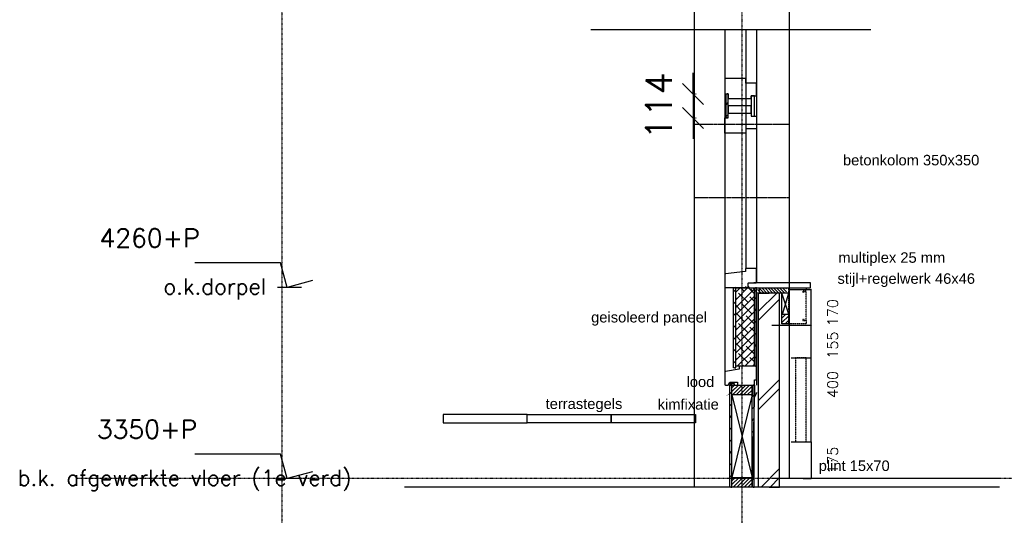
# Model space of a CAD drawing. Extents: x 0 to 297174, y -27731 to 163980.
# Tile 32 of 152: x 135194 to 139876, y 95621 to 97979. Entities that reach past the tile are written whole.
import ezdxf
from ezdxf.enums import TextEntityAlignment as Align

# ---------------------------------------------------------------- set-up
doc = ezdxf.new("R2010")
doc.units = 0
doc.header["$LTSCALE"] = 5
doc.header["$MEASUREMENT"] = 0
doc.header["$PDMODE"] = 3
doc.header["$PDSIZE"] = 0.1
for name, pattern in [('DASHDOT', [1, 0.5, -0.25, 0, -0.25]), ('DD1', [2.66667, 1.66667, -0.5, 0, -0.5]), ('HIDDEN', [0.375, 0.25, -0.125]), ('HIDDEN2', [0.1875, 0.125, -0.0625])]:
    doc.linetypes.add(name, pattern=pattern)
doc.layers.get('0').update_dxf_attribs({"linetype": 'CONTINUOUS'})
doc.layers.get('DEFPOINTS').update_dxf_attribs({"linetype": 'CONTINUOUS'})
for name, color, linetype in [('A--01A1_ACEER', 1, 'CONTINUOUS'), ('A--A21--_F-23-', 9, 'CONTINUOUS'), ('A--A22--_F123-', 9, 'CONTINUOUS'), ('A--A25--_F--3-', 9, 'CONTINUOUS'), ('A--A42--_F-23-', 9, 'CONTINUOUS'), ('A--L13D3_VLOEREN', 3, 'CONTINUOUS'), ('A--L22--', 3, 'CONTINUOUS'), ('A--L22--_F--3-', 7, 'CONTINUOUS'), ('A--L22DC4_BINNENWAND', 4, 'HIDDEN'), ('A--L25--', 7, 'CONTINUOUS'), ('A--L25--_F-23-', 7, 'CONTINUOUS'), ('A--L28D1_KONSTRUKTIES', 1, 'CONTINUOUS'), ('A--L28DC1_KONSTRUKTIES', 1, 'HIDDEN2'), ('A--L31--', 2, 'CONTINUOUS'), ('A--L31--_F--3-', 7, 'CONTINUOUS'), ('A--L31D1_BUITENKOZIJN', 1, 'CONTINUOUS'), ('A--L35--_F--3-', 7, 'CONTINUOUS'), ('A--L42--', 7, 'CONTINUOUS'), ('A--L42--_F-23-', 7, 'CONTINUOUS'), ('A--M$1A-_F123-', 1, 'CONTINUOUS'), ('A--M01A1_MAATVOERING', 1, 'CONTINUOUS'), ('A--M01B1_HOOGTE_MAATV', 1, 'CONTINUOUS'), ('A--T$1A-_F123_20', 1, 'CONTINUOUS'), ('A--T01B2_HOOGTE_MAATV', 2, 'CONTINUOUS'), ('A--T01B3_HOOGTE_MAATV', 3, 'CONTINUOUS'), ('STRAMIEN', 8, 'DD1'), ('X--LR---_CP', 7, 'CONTINUOUS')]:
    doc.layers.add(name, color=color, linetype=linetype)
doc.styles.add('EB2', font='ARIAL.TTF')
doc.styles.add('HIEMSTRA', font='romans.shx')
doc.styles.add('HOOGTEXT', font='ROMANS.shx', dxfattribs={"height": 2.5})
doc.dimstyles.new('ALFA25', dxfattribs={"dimtxt": 50, "dimasz": 2, "dimexe": 0.3, "dimexo": 0.3, "dimgap": 2, "dimtad": 1, "dimdec": 0, "dimzin": 0, "dimdsep": 46, "dimtxsty": 'HIEMSTRA', "dimblk1": 'OBLIQUE', "dimblk2": 'OBLIQUE', "dimsah": 1, "dimcen": 0.09, "dimdle": 0.3, "dimclrd": 1, "dimclre": 1, "dimclrt": 2, "dimadec": 0, "dimazin": 0, "dimtfac": 0.75, "dimtdec": 4, "dimtix": 1, "dimtmove": 2, "dimatfit": 3, "dimldrblk": 'OBLIQUE', "dimfxl": 0, "dimtvp": 625, "dimtolj": 1, "dimtzin": 0, "dimarcsym": 0})
doc.dimstyles.get("Standard").update_dxf_attribs({"dimscale": 50, "dimtxt": 2.5, "dimasz": 2, "dimexe": 0.3, "dimexo": 0.3, "dimgap": 2, "dimtad": 1, "dimdec": 0, "dimzin": 0, "dimdsep": 46, "dimtxsty": 'HIEMSTRA', "dimblk1": 'OBLIQUE', "dimblk2": 'OBLIQUE', "dimsah": 1, "dimcen": 0.09, "dimdle": 0.3, "dimclrd": 1, "dimclre": 1, "dimclrt": 2, "dimadec": 0, "dimazin": 0, "dimtfac": 1, "dimtdec": 4, "dimtix": 1, "dimtmove": 2, "dimatfit": 3, "dimldrblk": 'OBLIQUE', "dimfxl": 0, "dimtvp": 625, "dimtolj": 1, "dimtzin": 0, "dimarcsym": 0})
pattern_1 = [(45, (-18493.14, -1e-11), (-8.8388348, 8.8388348), [])]

# ---------------------------------------------------------------- blocks, each defined once
blk = doc.blocks.new('HOOGTEP')
at = {"layer": 'A--M01A1_MAATVOERING'}
for p, q in [((0, 0), (0.624, 2.33)), ((0.624, 2.33), (8.794, 2.33)), ((-2.415, 0.647), (0, 0))]:
    blk.add_line(p, q, dxfattribs=at)
at = {"layer": 'A--M01B1_HOOGTE_MAATV'}
blk.add_line((-1.379, 0), (0.911, 0), dxfattribs=at)
at = {"layer": 'A--T01B2_HOOGTE_MAATV', "style": 'HOOGTEXT', "flags": 4}
blk.add_attdef('TEKST', (1.84, -0.671), '', height=1.5, dxfattribs=at)
at = {"layer": 'A--T01B3_HOOGTE_MAATV', "style": 'HOOGTEXT', "flags": 4}
blk.add_attdef('HOOGTE', (1.673, 3.819), '', height=1.75, dxfattribs=at)
blk = doc.blocks.new('_OBLIQUE')
at = {"color": 0, "linetype": 'ByBlock'}
blk.add_line((-0.5, -0.5), (0.5, 0.5), dxfattribs=at)
blk = doc.blocks.new('*D220')
at = {"color": 1, "linetype": 'ByBlock'}
for p, q in [((138396, 97625.8), (138396, 97725.8)), ((138396, 97625.8), (138396, 97511.8)), ((138408.5, 97625.8), (138411, 97625.8)), ((138396, 97511.8), (138396, 97411.8)), ((138408.5, 97511.8), (138411, 97511.8))]:
    blk.add_line(p, q, dxfattribs=at)
at = {"layer": 'DEFPOINTS', "color": 0, "linetype": 'ByBlock'}
for p in [(138393.5, 97625.8), (138393.5, 97511.8), (138396, 97511.8)]:
    blk.add_point(p, dxfattribs=at)
at = {"color": 1, "linetype": 'ByBlock', "xscale": 100, "yscale": 100, "zscale": 100}
for p, rotation in [((138396, 97625.8), 270), ((138396, 97511.8), 90)]:
    blk.add_blockref('_OBLIQUE', p, dxfattribs=dict(at, rotation=rotation))
at = {"color": 2, "linetype": 'ByBlock', "insert": (138233.5, 97568.8), "char_height": 125, "attachment_point": 5, "rotation": 90, "style": 'HIEMSTRA'}
blk.add_mtext('\\A1;114', dxfattribs=at)
blk = doc.blocks.new('*D221')
at = {"color": 1, "linetype": 'ByBlock'}
for p, q in [((138853.6, 96695.9), (138957.8, 96695.9)), ((138957.5, 96525.6), (138957.5, 96695.9)), ((138770.9, 96525.9), (138957.8, 96525.9))]:
    blk.add_line(p, q, dxfattribs=at)
at = {"layer": 'DEFPOINTS', "color": 0, "linetype": 'ByBlock'}
for p in [(138853.3, 96695.9), (138957.5, 96695.9), (138770.6, 96525.9)]:
    blk.add_point(p, dxfattribs=at)
at = {"color": 1, "linetype": 'ByBlock', "xscale": 2, "yscale": 2, "zscale": 2}
for p, rotation in [((138957.5, 96695.9), 90), ((138957.5, 96525.9), 270)]:
    blk.add_blockref('_OBLIQUE', p, dxfattribs=dict(at, rotation=rotation))
at = {"color": 2, "linetype": 'ByBlock', "insert": (139060.3, 96585.9), "char_height": 50, "attachment_point": 5, "rotation": 90, "style": 'HIEMSTRA'}
blk.add_mtext('\\A1;170', dxfattribs=at)
blk = doc.blocks.new('*U1688')
at = {"layer": 'A--A42--_F-23-', "linetype": 'Continuous'}
h = blk.add_hatch(dxfattribs=at)
h.set_pattern_fill('ALFALINE', color=256, scale=40, style=0)
h.set_pattern_definition([(45, (-138593.853, -96323.298), (-28.284271, 28.284271), [])])
h.paths.add_polyline_path([(0, 0), (-5, 0), (-5, 379.6), (0, 379.6), (5, 379.6), (5, 0)])
at = {"layer": 'A--L42--_F-23-', "color": 2, "linetype": 'Continuous'}
for points in [[(0, 0), (-5, 0), (-5, 379.6), (0, 379.6)], [(0, 0), (5, 0), (5, 379.6), (0, 379.6)]]:
    blk.add_lwpolyline(points, dxfattribs=at)
blk = doc.blocks.new('*U1687')
at = {"layer": 'A--A42--_F-23-', "linetype": 'Continuous'}
h = blk.add_hatch(dxfattribs=at)
h.set_pattern_fill('ALFALINE', color=256, scale=40, style=0)
h.set_pattern_definition([(45, (-138692.853, -96330.648), (-28.284271, 28.284271), [])])
h.paths.add_polyline_path([(0, 0), (-5, 0), (-5, 372.2), (0, 372.2), (5, 372.2), (5, 0)])
at = {"layer": 'A--L42--_F-23-', "color": 2, "linetype": 'Continuous'}
for points in [[(0, 0), (-5, 0), (-5, 372.2), (0, 372.2)], [(0, 0), (5, 0), (5, 372.2), (0, 372.2)]]:
    blk.add_lwpolyline(points, dxfattribs=at)
blk = doc.blocks.new('*U1686')
at = {"layer": 'A--A22--_F123-', "linetype": 'Continuous'}
h = blk.add_hatch(dxfattribs=at)
h.set_pattern_fill('ALFABKST', color=256, scale=212, style=0)
h.set_pattern_definition([(45, (-138757.85, -95649.9), (-212.00007, 212.00007), []), (45, (-138715.45, -95649.9), (-212.00007, 212.00007), [])])
h.paths.add_polyline_path([(0, 0), (-50, 0), (-50, 922), (0, 922), (50, 922), (50, 0)])
at = {"layer": 'A--L22--_F--3-', "color": 4, "linetype": 'Continuous'}
for points in [[(0, 0), (-50, 0), (-50, 922), (0, 922)], [(0, 0), (50, 0), (50, 922), (0, 922)]]:
    blk.add_lwpolyline(points, dxfattribs=at)
blk = doc.blocks.new('*U1685')
at = {"layer": 'A--A42--_F-23-', "linetype": 'Continuous'}
h = blk.add_hatch(dxfattribs=at)
h.set_pattern_fill('ALFALINE', color=256, scale=40, style=0)
h.set_pattern_definition([(45, (-138681.853, -95755.898), (-28.284271, 28.284271), [])])
h.paths.add_polyline_path([(0, 0), (-5, 0), (-5, 484.75), (0, 484.75), (5, 484.75), (5, 0)])
at = {"layer": 'A--L42--_F-23-', "color": 2, "linetype": 'Continuous'}
for points in [[(0, 0), (-5, 0), (-5, 484.75), (0, 484.75)], [(0, 0), (5, 0), (5, 484.75), (0, 484.75)]]:
    blk.add_lwpolyline(points, dxfattribs=at)
blk = doc.blocks.new('*U1684')
at = {"layer": 'A--A42--_F-23-', "linetype": 'Continuous'}
h = blk.add_hatch(dxfattribs=at)
h.set_pattern_fill('ALFALINE', color=256, scale=40, style=0)
h.set_pattern_definition([(45, (-138575.853, -95755.898), (-28.284271, 28.284271), [])])
h.paths.add_polyline_path([(0, 0), (-5, 0), (-5, 484.75), (0, 484.75), (5, 484.75), (5, 0)])
at = {"layer": 'A--L42--_F-23-', "color": 2, "linetype": 'Continuous'}
for points in [[(0, 0), (-5, 0), (-5, 484.75), (0, 484.75)], [(0, 0), (5, 0), (5, 484.75), (0, 484.75)]]:
    blk.add_lwpolyline(points, dxfattribs=at)
blk = doc.blocks.new('*D222')
at = {"color": 1, "linetype": 'ByBlock'}
for p, q in [((138920.6, 96370.9), (138957.8, 96370.9)), ((138957.5, 95970.6), (138957.5, 96370.9)), ((138920.6, 95970.9), (138957.8, 95970.9))]:
    blk.add_line(p, q, dxfattribs=at)
at = {"layer": 'DEFPOINTS', "color": 0, "linetype": 'ByBlock'}
for p in [(138920.3, 96370.9), (138957.5, 96370.9), (138920.3, 95970.9)]:
    blk.add_point(p, dxfattribs=at)
at = {"color": 1, "linetype": 'ByBlock', "xscale": 2, "yscale": 2, "zscale": 2}
for p, rotation in [((138957.5, 96370.9), 90), ((138957.5, 95970.9), 270)]:
    blk.add_blockref('_OBLIQUE', p, dxfattribs=dict(at, rotation=rotation))
at = {"color": 2, "linetype": 'ByBlock', "insert": (139060.3, 96243.6), "char_height": 50, "attachment_point": 5, "rotation": 90, "style": 'HIEMSTRA'}
blk.add_mtext('\\A1;400', dxfattribs=at)
blk = doc.blocks.new('*D223')
at = {"color": 1, "linetype": 'ByBlock'}
for p, q in [((138862.9, 95970.9), (138957.8, 95970.9)), ((138957.5, 95971.2), (138957.5, 95795.9)), ((138920.6, 95795.9), (138957.8, 95795.9))]:
    blk.add_line(p, q, dxfattribs=at)
at = {"layer": 'DEFPOINTS', "color": 0, "linetype": 'ByBlock'}
for p in [(138862.6, 95970.9), (138920.3, 95795.9), (138957.5, 95795.9)]:
    blk.add_point(p, dxfattribs=at)
at = {"color": 1, "linetype": 'ByBlock', "xscale": 2, "yscale": 2, "zscale": 2}
for p, rotation in [((138957.5, 95970.9), 90), ((138957.5, 95795.9), 270)]:
    blk.add_blockref('_OBLIQUE', p, dxfattribs=dict(at, rotation=rotation))
at = {"color": 2, "linetype": 'ByBlock', "insert": (139060.3, 95883.4), "char_height": 50, "attachment_point": 5, "rotation": 90, "style": 'HIEMSTRA'}
blk.add_mtext('\\A1;175', dxfattribs=at)
blk = doc.blocks.new('*D224')
at = {"color": 1, "linetype": 'ByBlock'}
for p, q in [((138853.6, 96525.9), (138957.8, 96525.9)), ((138957.5, 96370.6), (138957.5, 96525.9)), ((138862.9, 96370.9), (138957.8, 96370.9))]:
    blk.add_line(p, q, dxfattribs=at)
at = {"layer": 'DEFPOINTS', "color": 0, "linetype": 'ByBlock'}
for p in [(138853.3, 96525.9), (138957.5, 96525.9), (138862.6, 96370.9)]:
    blk.add_point(p, dxfattribs=at)
at = {"color": 1, "linetype": 'ByBlock', "xscale": 2, "yscale": 2, "zscale": 2}
for p, rotation in [((138957.5, 96525.9), 90), ((138957.5, 96370.9), 270)]:
    blk.add_blockref('_OBLIQUE', p, dxfattribs=dict(at, rotation=rotation))
at = {"color": 2, "linetype": 'ByBlock', "insert": (139060.3, 96430.9), "char_height": 50, "attachment_point": 5, "rotation": 90, "style": 'HIEMSTRA'}
blk.add_mtext('\\A1;155', dxfattribs=at)
blk = doc.blocks.new('*U1679')
at = {"layer": 'A--A42--_F-23-', "linetype": 'Continuous'}
h = blk.add_hatch(dxfattribs=at)
h.set_pattern_fill('ALFALINE', color=256, scale=40, style=0)
h.set_pattern_definition([(45, (-138557.853, -97511.784), (-28.284271, 28.284271), [])])
h.paths.add_polyline_path([(0, 0), (-5, 0), (-5, 114), (0, 114), (5, 114), (5, 0)])
at = {"layer": 'A--L42--_F-23-', "color": 2, "linetype": 'Continuous'}
for points in [[(0, 0), (-5, 0), (-5, 114), (0, 114)], [(0, 0), (5, 0), (5, 114), (0, 114)]]:
    blk.add_lwpolyline(points, dxfattribs=at)

msp = doc.modelspace()

# ---------------------------------------------------------------- hatches: boundary and pattern name
at = {"layer": 'A--A21--_F-23-'}
h = msp.add_hatch(dxfattribs=at)
h.set_pattern_fill('ANSI38', color=256, scale=8, style=0)
h.set_pattern_definition([(45, (132802.618, 86755.044), (-17.96051, 17.96051), []), (135, (132802.618, 86755.044), (-53.881537, 17.96051), [63.5, -38.1])])
h.paths.add_polyline_path([(138687.9, 96330.6), (138598.9, 96330.6), (138598.9, 96702.9), (138687.9, 96702.9)])
at = {"layer": 'A--A25--_F--3-'}
h = msp.add_hatch(dxfattribs=at)
h.set_pattern_fill('ALFALINE', color=256, scale=15, style=0, pattern_type=2)
h.set_pattern_definition([(45, (138812.853, 96532.897), (-10.6066, 10.6066), [])])
h.paths.add_polyline_path([(138817.9, 96532.9), (138817.9, 96578.9), (138850.9, 96578.9), (138850.9, 96532.9)])
at = {"layer": 'A--L25--'}
h = msp.add_hatch(dxfattribs=at)
h.set_pattern_fill('ANSI31', color=256, scale=80, angle=270, style=0)
h.set_pattern_definition([(315, (28534.155, 3371.999), (7.0710678, 7.0710678), [])])
h.paths.add_polyline_path([(138642.9, 96702.9), (138664.8, 96702.9), (138664.8, 96709.9), (138642.9, 96709.9)])
h.paths.add_polyline_path([(138671.6, 96702.9), (138696.9, 96702.9), (138696.9, 96687.9), (138671.6, 96687.9)])
h.paths.add_polyline_path([(138701.9, 96677.9), (138701.9, 96697.9), (138701.9, 96702.9), (138839.9, 96702.9), (138839.9, 96677.9)])
h = msp.add_hatch(dxfattribs=at)
h.set_pattern_fill('ANSI31', color=256, scale=100, style=0)
h.set_pattern_definition(pattern_1)
h.paths.add_polyline_path([(138580.9, 96240.6), (138676.9, 96240.6), (138676.9, 96194.6), (138580.9, 96194.6)])
h = msp.add_hatch(dxfattribs=at)
h.set_pattern_fill('ANSI31', color=256, scale=100, style=0)
h.set_pattern_definition(pattern_1)
h.paths.add_polyline_path([(138580.9, 95801.9), (138676.9, 95801.9), (138676.9, 95755.9), (138580.9, 95755.9)])

# ---------------------------------------------------------------- linework, layer by layer
msp.add_line((137909.6, 97932.5), (139241.1, 97932.5))
for points in [[(137607.5, 96100.8), (137207.5, 96100.8), (137207.5, 96060.8), (137607.5, 96060.8)], [(137607.5, 96100.8), (138007.5, 96100.8), (138007.5, 96060.8), (137607.5, 96060.8)], [(138007.5, 96100.8), (138407.5, 96100.8), (138407.5, 96060.8), (138007.5, 96060.8)]]:
    msp.add_lwpolyline(points, close=True)
at = {"layer": 'A--01A1_ACEER'}
for p, q in [((138580.9, 96194.6), (138676.9, 95801.9)), ((138676.9, 96194.6), (138580.9, 95801.9))]:
    msp.add_line(p, q, dxfattribs=at)
at = {"layer": 'A--L13D3_VLOEREN'}
for p, q in [((139853.1, 95795.9), (138772.9, 95795.9)), ((139853.1, 95755.9), (137023.4, 95755.9))]:
    msp.add_line(p, q, dxfattribs=at)
msp.add_lwpolyline([(138687.9, 96330.6), (138598.9, 96330.6), (138598.9, 96702.9), (138687.9, 96702.9)], close=True, dxfattribs=at)
at = {"layer": 'A--L22DC4_BINNENWAND'}
for points in [[(138923.9, 96552.9), (138918.9, 96552.9), (138918.9, 96547.9), (138933.9, 96547.9), (138933.9, 96532.9), (138850.9, 96532.9), (138850.9, 96702.9), (138933.9, 96702.9), (138933.9, 96687.9), (138918.9, 96687.9), (138918.9, 96682.9), (138923.9, 96682.9)], [(138923.9, 96550.4), (138933.9, 96550.4), (138933.9, 96647.9), (138933.9, 96685.4), (138923.9, 96685.4)]]:
    msp.add_lwpolyline(points, dxfattribs=at)
msp.add_lwpolyline([(138933.9, 96370.9), (138883.9, 96370.9), (138883.9, 95970.9), (138933.9, 95970.9)], close=True, dxfattribs=at)
at = {"layer": 'A--L22DC4_BINNENWAND', "linetype": 'DD1', "const_width": 2}
msp.add_lwpolyline([(138593.1, 96249.6), (138569.2, 96249.6), (138569.2, 96201), (138555.8, 96189.3)], dxfattribs=at)
at = {"layer": 'A--L25--_F-23-', "color": 2, "linetype": 'Continuous'}
msp.add_line((138817.9, 96578.9), (138817.9, 96677.9), dxfattribs=at)
msp.add_lwpolyline([(138817.9, 96532.9), (138817.9, 96578.9), (138850.9, 96578.9), (138850.9, 96532.9)], close=True, dxfattribs=at)
at = {"layer": 'A--L28D1_KONSTRUKTIES'}
msp.add_line((138402.9, 95755.9), (138402.9, 102505.9), dxfattribs=at)
msp.add_lwpolyline([(139652.9, 99005.9), (139652.9, 98827.9), (138852.9, 98827.9), (138852.9, 95795.9)], dxfattribs=at)
at = {"layer": 'A--L28DC1_KONSTRUKTIES', "color": 8}
msp.add_lwpolyline([(138852.9, 97132), (138402.9, 97132), (138402.9, 97482), (138852.9, 97482)], close=True, dxfattribs=at)
at = {"layer": 'A--L31--'}
for p, q in [((138547.9, 97932.5), (138547.9, 96242.2)), ((138646.9, 97932.5), (138646.9, 96795.9)), ((138697.9, 97932.5), (138697.9, 96726.9)), ((138697.9, 96677.9), (138697.9, 96240.6))]:
    msp.add_line(p, q, dxfattribs=at)
for points in [[(138712.9, 96677.9), (138712.9, 96697.9), (138712.9, 96702.9), (138712.9, 96702.9), (138850.9, 96702.9), (138850.9, 96677.9)], [(138571.2, 96240.6), (138593.1, 96240.6), (138593.1, 96247.6), (138571.2, 96247.6)]]:
    msp.add_lwpolyline(points, close=True, dxfattribs=at)
at = {"layer": 'A--L31--_F--3-', "color": 2, "linetype": 'Continuous'}
for points in [[(138697.9, 97677.7), (138646.9, 97677.7), (138646.9, 97698.7), (138547.9, 97698.7), (138547.9, 97625.8), (138562.9, 97625.8), (138562.9, 97603.7), (138672.9, 97603.7), (138672.9, 97617.7), (138697.9, 97617.7)], [(138562.9, 97568.8), (138562.9, 97603.7), (138672.9, 97603.7), (138672.9, 97568.8)], [(138687.9, 97519.8), (138687.9, 97617.7), (138672.9, 97617.7), (138672.9, 97519.8)], [(138562.9, 97568.8), (138562.9, 97533.8), (138672.9, 97533.8), (138672.9, 97568.8)], [(138697.9, 97459.8), (138646.9, 97459.8), (138646.9, 97438.8), (138547.9, 97438.8), (138547.9, 97511.8), (138562.9, 97511.8), (138562.9, 97533.8), (138672.9, 97533.8), (138672.9, 97519.8), (138697.9, 97519.8)], [(138695.7, 96726.9), (138697.9, 96729), (138697.9, 96793.8), (138695.7, 96795.9), (138646.6, 96795.9), (138645.9, 96795.2), (138645.9, 96782.5), (138645.3, 96781.8), (138550.4, 96770.3), (138550, 96770.2), (138549.6, 96770.1), (138549.2, 96769.8), (138548.9, 96769.6), (138548.6, 96769.3), (138548.3, 96768.9), (138548.1, 96768.6), (138548, 96768.2), (138547.9, 96767.8), (138547.9, 96767.3), (138547.9, 96722.9), (138547.9, 96706.9), (138548.9, 96705.9), (138658.1, 96705.9), (138658.8, 96706.6), (138658.8, 96726.2), (138659.5, 96726.9)], [(138687.9, 96240.6), (138687.9, 96265.6), (138697.9, 96265.6), (138697.9, 96328.5), (138695.7, 96330.6), (138615.6, 96330.6), (138614.9, 96329.9), (138614.9, 96316.6), (138550.4, 96305.1), (138550, 96305), (138549.6, 96304.8), (138549.2, 96304.6), (138548.9, 96304.3), (138548.6, 96304), (138548.3, 96303.7), (138548.1, 96303.3), (138548, 96302.9), (138547.9, 96302.5), (138547.9, 96302.1), (138547.9, 96242.8), (138550, 96240.6), (138562.9, 96240.6), (138570.9, 96254.6), (138607.9, 96254.6), (138607.9, 96240.6)], [(138676.9, 95755.9), (138580.9, 95755.9), (138580.9, 96240.6), (138687.9, 96240.6)], [(138580.9, 96240.6), (138676.9, 96240.6), (138676.9, 96194.6), (138580.9, 96194.6)], [(138580.9, 95801.9), (138676.9, 95801.9), (138676.9, 95755.9), (138580.9, 95755.9)]]:
    msp.add_lwpolyline(points, close=True, dxfattribs=at)
at = {"layer": 'A--L31D1_BUITENKOZIJN'}
for p, q in [((138850.9, 96578.9), (138817.9, 96677.9)), ((138821.4, 96578.9), (138850.9, 96677.9))]:
    msp.add_line(p, q, dxfattribs=at)
at = {"layer": 'A--L35--_F--3-', "color": 3, "linetype": 'Continuous'}
for p, q in [((138697.9, 96608.4), (138697.9, 96584.4)), ((138696.9, 96204.8), (138685.9, 96180.8)), ((138697.9, 96204.8), (138686.9, 96180.8))]:
    msp.add_line(p, q, dxfattribs=at)
msp.add_lwpolyline([(138694.8, 96702.9), (138954.9, 96702.9), (138954.9, 96726.9), (138685.5, 96726.9)], dxfattribs=at)
at = {"layer": 'STRAMIEN', "linetype": 'DASHDOT'}
for p, q in [((138627.9, 104540.4), (138627.9, 92445.9)), ((136440.6, 103963.6), (136440.6, 92445.9)), ((142436.9, 95795.9), (135465.6, 95795.9))]:
    msp.add_line(p, q, dxfattribs=at)
at = {"layer": 'X--LR---_CP', "linetype": 'Continuous'}
for p in [(138547.9, 96795.9), (138547.9, 96622.9)]:
    msp.add_point(p, dxfattribs=at)
at = {"layer": 'X--LR---_CP'}
for p in [(138595.8, 96710.9), (138817.9, 96532.9), (138817.9, 96532.9), (138850.9, 96532.9), (138547.9, 96330.6), (138547.9, 96330.6), (138547.9, 96330.6), (138696.9, 96204.8), (138696.9, 96204.8), (138697.9, 96204.8), (138697.9, 96204.8)]:
    msp.add_point(p, dxfattribs=at)

# ---------------------------------------------------------------- block references
ref = msp.add_blockref('HOOGTEP', (136465.6, 96705.9), dxfattribs=dict(xscale=-50, yscale=50, zscale=50))
ref.add_attrib('TEKST', 'o.k.dorpel', (135877.2, 96672.3), dxfattribs={"layer": 'A--T01B2_HOOGTE_MAATV', "height": 75, "style": 'HOOGTEXT', "flags": 4})
ref.add_attrib('HOOGTE', '4260+P', (135573.6, 96896.9), dxfattribs={"layer": 'A--T01B3_HOOGTE_MAATV', "height": 87.5, "style": 'HOOGTEXT', "flags": 4})
ref = msp.add_blockref('HOOGTEP', (136465.6, 95795.9), dxfattribs=dict(xscale=-50, yscale=50, zscale=50))
ref.add_attrib('TEKST', 'b.k. afgewerkte vloer (1e verd)', (135184.3, 95762.3), dxfattribs={"layer": 'A--T01B2_HOOGTE_MAATV', "height": 75, "style": 'HOOGTEXT', "flags": 4})
ref.add_attrib('HOOGTE', '3350+P', (135561.1, 95986.9), dxfattribs={"layer": 'A--T01B3_HOOGTE_MAATV', "height": 87.5, "style": 'HOOGTEXT', "flags": 4})
at = {"layer": 'A--L22--'}
msp.add_blockref('*U1686', (138757.9, 95755.9), dxfattribs=at)
at = {"layer": 'A--L42--'}
for name, p in [('*U1679', (138557.9, 97511.8)), ('*U1688', (138593.9, 96323.3)), ('*U1687', (138692.9, 96330.6)), ('*U1684', (138575.9, 95755.9)), ('*U1685', (138681.9, 95755.9))]:
    msp.add_blockref(name, p, dxfattribs=at)

# ---------------------------------------------------------------- texts
at = {"layer": 'A--T$1A-_F123_20', "style": 'EB2'}
for s, p in [('betonkolom 350x350', (139757.6, 97286.2)), ('multiplex 25 mm', (139595.5, 96822.7)), ('stijl+regelwerk 46x46', (139737, 96722.7)), ('geisoleerd paneel ', (138482.3, 96538.8)), ('lood', (138497.3, 96231.6)), ('terrastegels', (138060, 96127.1))]:
    msp.add_text(s, height=50, dxfattribs=at).set_placement(p, align=Align.RIGHT)
for s, p in [('kimfixatie', (138227.7, 96124.4)), ('plint 15x70', (138993.7, 95832.2))]:
    msp.add_text(s, height=50, dxfattribs=at).set_placement(p)

# ---------------------------------------------------------------- dimensions: what is measured, and where the dimension line sits
at = {"layer": 'A--M$1A-_F123-'}
dim = msp.add_linear_dim(base=(138396, 97511.8), p1=(138393.5, 97625.8), p2=(138393.5, 97511.8), angle=270, dimstyle='Standard', dxfattribs=at)
dim.commit()
dim.dimension.update_dxf_attribs({"geometry": '*D220', "text_midpoint": (138233.5, 97568.8)})
for base, p1, p2, picture, middle in [((138957.5, 96695.9), (138770.6, 96525.9), (138853.3, 96695.9), '*D221', (139060.3, 96585.9)), ((138957.5, 96525.9), (138862.6, 96370.9), (138853.3, 96525.9), '*D224', (139060.3, 96430.9)), ((138957.5, 96370.9), (138920.3, 95970.9), (138920.3, 96370.9), '*D222', (139060.3, 96243.6)), ((138957.5, 95795.9), (138862.6, 95970.9), (138920.3, 95795.9), '*D223', (139060.3, 95883.4))]:
    dim = msp.add_linear_dim(base=base, p1=p1, p2=p2, angle=90, dimstyle='ALFA25', dxfattribs=at)
    dim.commit()
    dim.dimension.update_dxf_attribs({"geometry": picture, "text_midpoint": middle, "dimtype": 160})

doc.saveas('drawing.dxf')
